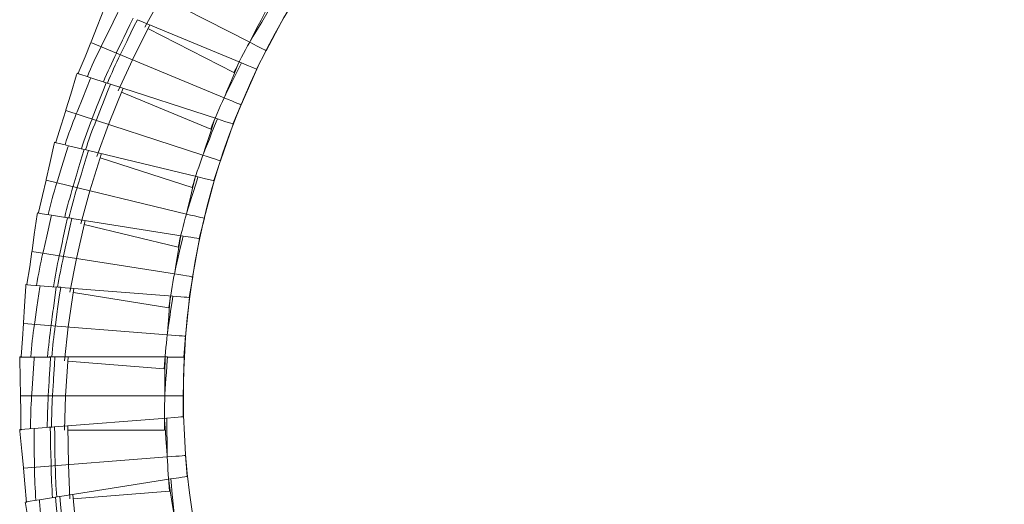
# Model space of a CAD drawing. Header units: millimetres. Extents: x -262 to 205, y -420 to 229.
# Tile 5 of 7: x -262 to -18, y -27 to 93. Entities that reach past the tile are written whole.
import ezdxf

# ---------------------------------------------------------------- set-up
doc = ezdxf.new("R2010")
doc.units = ezdxf.units.MM

msp = doc.modelspace()

# ---------------------------------------------------------------- linework, layer by layer
at = {"color": 7, "linetype": 'Continuous', "lineweight": 15}
for p, q in [((-204.95, 87.69), (-236.86, 103.95)), ((-231, 91.43), (-226.9, 98.87)), ((-207.02, 82.57), (-232.83, 93.26)), ((-200.91, 85.58), (-196.32, 94.1)), ((-234.05, 83.34), (-229.77, 92)), ((-208.88, 80.16), (-230.24, 91.05)), ((-204.78, 88.02), (-204.95, 87.69)), ((-211.3, 73.92), (-244.39, 87.62)), ((-203.29, 80.99), (-200.86, 85.66)), ((-237.56, 75.6), (-234.05, 83.34)), ((-207.12, 82.62), (-207.02, 82.57)), ((-207.11, 72.13), (-203.2, 80.99)), ((-207.02, 82.57), (-207.02, 82.57)), ((-203.15, 80.96), (-203.28, 81.02)), ((-247.79, 79.96), (-247.79, 79.97)), ((-247.31, 79.82), (-247.79, 79.97)), ((-247.31, 79.82), (-247.79, 79.96)), ((-244.37, 78.87), (-244.4, 78.86)), ((-240.57, 77.62), (-244.4, 78.86)), ((-240.88, 77.73), (-240.57, 77.62)), ((-240.88, 77.73), (-240.57, 77.63)), ((-240.57, 77.62), (-240.57, 77.63)), ((-239.97, 67.3), (-236.38, 76.26)), ((-239.6, 77.32), (-239.53, 77.29)), ((-239.53, 77.29), (-239.53, 77.29)), ((-212.96, 68.65), (-239.53, 77.29)), ((-214.63, 66.11), (-236.78, 75.28)), ((-211.16, 74.26), (-211.3, 73.92)), ((-209.12, 67.37), (-207.06, 72.22)), ((-216.55, 59.69), (-250.61, 70.75)), ((-213.06, 68.69), (-212.96, 68.65)), ((-212.96, 68.65), (-212.96, 68.65)), ((-242.86, 59.31), (-239.97, 67.3)), ((-212.23, 58.24), (-209.03, 67.37)), ((-208.98, 67.35), (-209.11, 67.4)), ((-253.4, 62.85), (-253.4, 62.86)), ((-252.91, 62.75), (-253.4, 62.86)), ((-252.91, 62.75), (-253.4, 62.85)), ((-249.91, 62.03), (-249.93, 62.02)), ((-246.02, 61.08), (-249.93, 62.02)), ((-246.33, 61.17), (-246.02, 61.08)), ((-246.33, 61.17), (-246.02, 61.09)), ((-246.02, 61.08), (-246.02, 61.09)), ((-245.03, 60.86), (-244.95, 60.84)), ((-244.96, 60.83), (-244.95, 60.84)), ((-217.79, 54.31), (-244.96, 60.83)), ((-244.61, 50.84), (-241.74, 60.06)), ((-219.25, 51.64), (-242.05, 59.05)), ((-216.43, 60.04), (-216.55, 59.69)), ((-213.85, 53.36), (-212.19, 58.32)), ((-217.9, 54.34), (-217.79, 54.31)), ((-217.79, 54.31), (-217.79, 54.31)), ((-220.67, 45.09), (-255.49, 53.45)), ((-216.25, 43.98), (-213.77, 53.34)), ((-213.72, 53.33), (-213.85, 53.36)), ((-246.87, 42.65), (-244.61, 50.84)), ((-257.16, 45.29), (-257.65, 45.36)), ((-257.65, 45.35), (-257.65, 45.36)), ((-257.16, 45.29), (-257.65, 45.36)), ((-254.1, 44.81), (-254.13, 44.8)), ((-250.15, 44.17), (-254.13, 44.8)), ((-250.47, 44.23), (-250.15, 44.17)), ((-250.47, 44.23), (-250.15, 44.18)), ((-250.15, 44.17), (-250.15, 44.18)), ((-249.15, 44.02), (-249.07, 44.01)), ((-249.07, 44), (-249.07, 44.01)), ((-221.48, 39.63), (-249.07, 44)), ((-220.58, 45.46), (-220.67, 45.09)), ((-217.48, 39), (-216.21, 44.07)), ((-247.95, 34.07), (-245.81, 43.48)), ((-222.73, 36.86), (-246.04, 42.45)), ((-221.59, 39.66), (-221.48, 39.63)), ((-221.48, 39.63), (-221.48, 39.63)), ((-219.13, 29.46), (-217.4, 38.98)), ((-217.35, 38.97), (-217.48, 39)), ((-223.62, 30.22), (-259, 35.82)), ((-249.55, 25.73), (-247.95, 34.07)), ((-223.57, 30.59), (-223.62, 30.22)), ((-219.97, 24.39), (-219.1, 29.55)), ((-260.02, 27.55), (-260.52, 27.58)), ((-260.52, 27.58), (-260.52, 27.58)), ((-260.02, 27.55), (-260.52, 27.58)), ((-256.94, 27.31), (-256.96, 27.3)), ((-252.95, 26.98), (-256.96, 27.3)), ((-252.95, 26.98), (-252.95, 27)), ((-251.94, 26.92), (-251.86, 26.91)), ((-251.86, 26.9), (-251.86, 26.91)), ((-224.01, 24.71), (-251.86, 26.9)), ((-249.96, 17.09), (-248.56, 26.64)), ((-225.04, 21.84), (-248.71, 25.59)), ((-224.12, 24.73), (-224.01, 24.71)), ((-224.01, 24.71), (-224.01, 24.71)), ((-220.87, 14.75), (-219.89, 24.38)), ((-219.83, 24.38), (-219.97, 24.39)), ((-225.41, 15.16), (-261.11, 17.97)), ((-250.9, 8.65), (-249.96, 17.09)), ((-225.38, 15.53), (-225.41, 15.16)), ((-221.3, 9.63), (-220.85, 14.85)), ((-261.48, 9.65), (-261.98, 9.63)), ((-261.48, 9.65), (-261.98, 9.64)), ((-261.98, 9.63), (-261.98, 9.64)), ((-258.39, 9.65), (-258.41, 9.63)), ((-254.39, 9.63), (-258.41, 9.63)), ((-254.71, 9.65), (-254.39, 9.63)), ((-254.71, 9.65), (-254.39, 9.64)), ((-254.39, 9.63), (-254.39, 9.64)), ((-253.37, 9.65), (-253.29, 9.64)), ((-253.29, 9.64), (-253.29, 9.64)), ((-225.36, 9.64), (-253.29, 9.64)), ((-250.63, 0), (-249.99, 9.64)), ((-226.16, 6.7), (-250.06, 8.58)), ((-225.47, 9.65), (-225.36, 9.64)), ((-225.36, 9.63), (-225.36, 9.64)), ((-221.44, -0.04), (-221.22, 9.63)), ((-221.17, 9.63), (-221.3, 9.63)), ((-226, 0), (-261.81, 0)), ((-250.91, -8.49), (-250.63, 0)), ((-226, 0.38), (-226, 0)), ((-221.48, -5.22), (-221.43, 0.05)), ((-225.52, -5.5), (-253.37, -7.69)), ((-225.63, -5.5), (-225.52, -5.5)), ((-225.52, -5.5), (-225.52, -5.5)), ((-221.34, -5.17), (-221.48, -5.18)), ((-261.53, -8.32), (-262.03, -8.38)), ((-261.53, -8.32), (-262.03, -8.37)), ((-262.03, -8.38), (-262.03, -8.37)), ((-254.46, -7.78), (-258.47, -8.09)), ((-258.45, -8.08), (-258.47, -8.09)), ((-254.79, -7.79), (-254.46, -7.77)), ((-254.79, -7.79), (-254.46, -7.78)), ((-254.46, -7.78), (-254.46, -7.77)), ((-253.45, -7.69), (-253.37, -7.68)), ((-253.37, -7.69), (-253.37, -7.68)), ((-249.95, -17.08), (-250.07, -7.43)), ((-226.09, -8.49), (-250.06, -8.49)), ((-225.4, -15.15), (-261.11, -17.96)), ((-249.57, -25.57), (-249.95, -17.08)), ((-225.43, -14.78), (-225.4, -15.15)), ((-220.49, -19.96), (-220.85, -14.74)), ((-224.49, -20.6), (-252.09, -24.97)), ((-224.6, -20.6), (-224.49, -20.6)), ((-224.49, -20.6), (-224.49, -20.6)), ((-220.36, -19.95), (-220.49, -19.96)), ((-224.82, -23.62), (-248.72, -25.5)), ((-260.17, -26.24), (-260.67, -26.33)), ((-260.66, -26.33), (-260.67, -26.33)), ((-260.17, -26.24), (-260.66, -26.33)), ((-253.16, -25.14), (-257.14, -25.77)), ((-257.12, -25.75), (-257.14, -25.77)), ((-253.49, -25.18), (-253.16, -25.13)), ((-253.49, -25.18), (-253.16, -25.14)), ((-253.16, -25.14), (-253.16, -25.13)), ((-252.16, -24.97), (-252.09, -24.96)), ((-252.09, -24.97), (-252.09, -24.96)), ((-247.94, -34.07), (-248.82, -24.45))]:
    msp.add_line(p, q, dxfattribs=at)
at = {"color": 8, "linetype": 'Continuous', "lineweight": 15}
for p, q in [((-207.62, 82.82), (-207.58, 82.8)), ((-213.58, 68.86), (-213.54, 68.84)), ((-218.42, 54.46), (-218.38, 54.45)), ((-222.12, 39.74), (-222.08, 39.73)), ((-224.66, 24.76), (-224.62, 24.76)), ((-226.01, 9.64), (-225.97, 9.64)), ((-226.17, -5.54), (-226.13, -5.54)), ((-225.13, -20.69), (-225.1, -20.69))]:
    msp.add_line(p, q, dxfattribs=at)
at = {"color": 7, "linetype": 'Continuous', "lineweight": 15, "flags": 128}
for points in [[(-244.39, 87.62), (-244.33, 87.78), (-242.82, 91.59), (-240.99, 96.23), (-240.86, 96.58)], [(-204.78, 88.02), (-204.25, 89.06), (-202.83, 91.81), (-202.13, 93.19), (-200.71, 95.94), (-200.55, 96.26)], [(-204.78, 88.02), (-204.07, 89.22), (-202.78, 91.37), (-201.98, 92.69), (-200.39, 95.34), (-200.01, 95.98)], [(-241.85, 86.57), (-241.61, 87.06), (-239.95, 90.4), (-237.73, 94.88), (-237.56, 95.22)], [(-238.04, 84.99), (-237.98, 85.11), (-236.48, 88.22), (-236.18, 88.84), (-234.67, 91.96), (-233.84, 93.68)], [(-237.06, 84.59), (-236.99, 84.74), (-235.47, 87.85), (-235.19, 88.43), (-233.67, 91.54), (-232.83, 93.26)], [(-244.38, 87.62), (-245.81, 84.06), (-247.48, 79.99)], [(-211.16, 74.26), (-210.71, 75.34), (-209.51, 78.19), (-208.92, 79.62), (-207.72, 82.47), (-207.58, 82.8)], [(-211.16, 74.26), (-210.54, 75.51), (-209.42, 77.76), (-208.73, 79.14), (-207.35, 81.91), (-207.02, 82.57)], [(-203.23, 81), (-203.21, 80.99), (-203.4, 81.07), (-203.82, 81.24), (-204.45, 81.5), (-205.23, 81.83), (-207.02, 82.57)], [(-250.61, 70.75), (-250.56, 70.92), (-249.36, 74.84), (-247.9, 79.61), (-247.79, 79.96)], [(-248, 69.9), (-247.79, 70.41), (-246.4, 73.87), (-244.54, 78.51), (-244.4, 78.86)], [(-244.4, 78.86), (-245.54, 79.23), (-246.61, 79.58), (-247.4, 79.84), (-247.79, 79.96)], [(-244.07, 68.63), (-244.02, 68.75), (-242.77, 71.98), (-242.52, 72.61), (-241.26, 75.84), (-240.57, 77.62)], [(-243.07, 68.3), (-243.01, 68.46), (-241.74, 71.68), (-241.5, 72.28), (-240.23, 75.5), (-239.53, 77.29)], [(-239.53, 77.29), (-240.11, 77.48), (-240.57, 77.63)], [(-250.6, 70.75), (-251.75, 67.09), (-253.09, 62.92)], [(-216.43, 60.04), (-216.07, 61.16), (-215.1, 64.09), (-214.62, 65.56), (-213.65, 68.49), (-213.54, 68.84)], [(-216.43, 60.04), (-215.91, 61.34), (-214.97, 63.66), (-214.4, 65.1), (-213.24, 67.96), (-212.96, 68.65)], [(-209.06, 67.38), (-209.04, 67.37), (-209.24, 67.44), (-209.67, 67.58), (-210.31, 67.79), (-211.12, 68.05), (-212.96, 68.65)], [(-255.49, 53.45), (-255.45, 53.62), (-254.57, 57.62), (-253.48, 62.49), (-253.4, 62.85)], [(-249.93, 62.02), (-251.1, 62.3), (-252.2, 62.56), (-253, 62.76), (-253.4, 62.85)], [(-252.82, 52.81), (-252.65, 53.33), (-251.54, 56.89), (-250.05, 61.66), (-249.93, 62.02)], [(-248.81, 51.85), (-248.77, 51.97), (-247.77, 55.29), (-247.57, 55.94), (-246.57, 59.25), (-246.02, 61.08)], [(-244.95, 60.84), (-245.55, 60.98), (-246.02, 61.09)], [(-247.78, 51.6), (-247.73, 51.76), (-246.72, 55.07), (-246.53, 55.69), (-245.52, 59), (-244.96, 60.83)], [(-220.58, 45.46), (-220.3, 46.59), (-219.57, 49.59), (-219.2, 51.1), (-218.47, 54.1), (-218.38, 54.45)], [(-220.58, 45.46), (-220.16, 46.78), (-219.41, 49.18), (-218.94, 50.65), (-218.02, 53.6), (-217.79, 54.31)], [(-213.8, 53.35), (-213.78, 53.34), (-213.98, 53.39), (-214.42, 53.5), (-215.08, 53.65), (-215.91, 53.85), (-217.79, 54.31)], [(-255.48, 53.45), (-256.34, 49.71), (-257.35, 45.43)], [(-259, 35.82), (-258.97, 35.99), (-258.4, 40.04), (-257.71, 44.98), (-257.65, 45.35)], [(-254.13, 44.8), (-255.31, 44.98), (-256.43, 45.16), (-257.25, 45.29), (-257.65, 45.35)], [(-256.28, 35.39), (-256.16, 35.92), (-255.33, 39.56), (-254.21, 44.43), (-254.13, 44.8)], [(-252.21, 34.74), (-252.18, 34.87), (-251.44, 38.25), (-251.3, 38.92), (-250.56, 42.3), (-250.15, 44.17)], [(-251.16, 34.58), (-251.13, 34.75), (-250.38, 38.13), (-250.24, 38.75), (-249.49, 42.13), (-249.07, 44)], [(-249.07, 44.01), (-249.67, 44.1), (-250.15, 44.18)], [(-223.57, 30.59), (-223.38, 31.74), (-222.88, 34.79), (-222.64, 36.32), (-222.14, 39.37), (-222.08, 39.73)], [(-223.57, 30.59), (-223.25, 31.94), (-222.69, 34.39), (-222.34, 35.9), (-221.65, 38.91), (-221.48, 39.63)], [(-217.43, 38.99), (-217.41, 38.98), (-217.61, 39.02), (-218.06, 39.09), (-218.73, 39.19), (-219.57, 39.33), (-221.48, 39.63)], [(-258.99, 35.82), (-259.55, 32.02), (-260.22, 27.68)], [(-261.11, 17.97), (-261.1, 18.14), (-260.85, 22.23), (-260.54, 27.2), (-260.52, 27.58)], [(-256.96, 27.3), (-258.16, 27.39), (-259.28, 27.48), (-260.11, 27.55), (-260.52, 27.58)], [(-258.37, 17.75), (-258.29, 18.29), (-257.75, 21.98), (-257.02, 26.92), (-256.96, 27.3)], [(-254.26, 17.43), (-254.24, 17.56), (-253.77, 20.98), (-253.68, 21.66), (-253.21, 25.09), (-252.95, 26.98)], [(-253.2, 17.34), (-253.18, 17.51), (-252.7, 20.94), (-252.61, 21.58), (-252.13, 25.01), (-251.86, 26.9)], [(-251.86, 26.91), (-252.46, 26.96), (-252.95, 27)], [(-225.38, 15.53), (-225.28, 16.7), (-225.03, 19.78), (-224.9, 21.32), (-224.65, 24.4), (-224.62, 24.76)], [(-225.38, 15.53), (-225.17, 16.91), (-224.8, 19.39), (-224.57, 20.92), (-224.12, 23.97), (-224.01, 24.71)], [(-219.92, 24.38), (-219.9, 24.38), (-220.1, 24.4), (-220.55, 24.43), (-221.23, 24.49), (-222.08, 24.55), (-224.01, 24.71)], [(-261.1, 17.96), (-261.36, 14.14), (-261.69, 9.76)], [(-258.41, 9.63), (-259.61, 9.63), (-260.74, 9.63), (-261.57, 9.63), (-261.98, 9.63)], [(-261.81, 0), (-261.82, 0.17), (-261.89, 4.27), (-261.97, 9.26), (-261.98, 9.63)], [(-259.06, 0), (-259.03, 0.55), (-258.78, 4.27), (-258.44, 9.25), (-258.41, 9.63)], [(-254.94, 0), (-254.93, 0.13), (-254.73, 3.59), (-254.7, 4.27), (-254.5, 7.72), (-254.39, 9.63)], [(-253.29, 9.64), (-253.9, 9.64), (-254.39, 9.64)], [(-253.88, 0), (-253.87, 0.17), (-253.66, 3.63), (-253.62, 4.27), (-253.41, 7.73), (-253.29, 9.64)], [(-226, 0.38), (-226, 1.55), (-225.98, 4.64), (-225.98, 6.18), (-225.97, 9.27), (-225.97, 9.64)], [(-226, 0.38), (-225.9, 1.77), (-225.73, 4.27), (-225.62, 5.81), (-225.41, 8.89), (-225.36, 9.63)], [(-221.25, 9.63), (-221.24, 9.63), (-221.44, 9.63), (-221.89, 9.63), (-222.57, 9.63), (-223.42, 9.63), (-225.36, 9.63)], [(-261.8, 0), (-261.77, -3.84), (-261.75, -8.49)], [(-225.43, -14.78), (-225.52, -13.61), (-225.75, -10.53), (-225.87, -8.99), (-226.1, -5.91), (-226.13, -5.54)], [(-221.43, -5.18), (-221.41, -5.18), (-221.61, -5.19), (-222.06, -5.23), (-222.74, -5.28), (-223.59, -5.35), (-225.52, -5.5)], [(-225.43, -14.78), (-225.45, -13.39), (-225.47, -10.88), (-225.48, -9.33), (-225.51, -6.24), (-225.52, -5.5)], [(-258.47, -8.1), (-259.67, -8.19), (-260.79, -8.28), (-261.62, -8.34), (-262.03, -8.38)], [(-261.11, -17.96), (-261.12, -17.79), (-261.52, -13.71), (-261.99, -8.75), (-262.03, -8.38)], [(-258.37, -17.75), (-258.37, -17.2), (-258.41, -13.47), (-258.47, -8.47), (-258.47, -8.1)], [(-253.37, -7.68), (-253.98, -7.73), (-254.46, -7.77)], [(-254.25, -17.42), (-254.26, -17.29), (-254.33, -13.83), (-254.35, -13.15), (-254.42, -9.69), (-254.46, -7.78)], [(-253.2, -17.34), (-253.2, -17.17), (-253.27, -13.71), (-253.28, -13.06), (-253.34, -9.6), (-253.37, -7.69)], [(-261.1, -17.96), (-260.76, -21.78), (-260.38, -26.42)], [(-223.68, -29.84), (-223.86, -28.69), (-224.33, -25.63), (-224.57, -24.1), (-225.04, -21.05), (-225.1, -20.69)], [(-220.44, -19.96), (-220.42, -19.96), (-220.62, -19.99), (-221.07, -20.06), (-221.74, -20.16), (-222.58, -20.3), (-224.49, -20.6)], [(-223.68, -29.84), (-223.8, -28.45), (-224.02, -25.96), (-224.16, -24.42), (-224.43, -21.34), (-224.49, -20.6)], [(-257.14, -25.77), (-258.32, -25.96), (-259.44, -26.14), (-260.26, -26.27), (-260.66, -26.33)], [(-258.99, -35.82), (-259.02, -35.65), (-259.73, -31.61), (-260.6, -26.7), (-260.66, -26.33)], [(-256.28, -35.39), (-256.33, -34.84), (-256.66, -31.13), (-257.11, -26.15), (-257.14, -25.77)], [(-252.09, -24.96), (-252.69, -25.05), (-253.16, -25.13)], [(-252.2, -34.74), (-252.22, -34.61), (-252.56, -31.17), (-252.63, -30.49), (-252.97, -27.04), (-253.16, -25.14)], [(-251.16, -34.57), (-251.18, -34.4), (-251.51, -30.96), (-251.57, -30.32), (-251.9, -26.87), (-252.09, -24.97)]]:
    msp.add_lwpolyline(points, dxfattribs=at)
at = {"color": 8, "linetype": 'Continuous', "lineweight": 15, "flags": 128}
for points in [[(-200.94, 85.64), (-200.93, 85.64), (-201.18, 85.77), (-201.64, 86), (-202.28, 86.33), (-203.07, 86.73), (-203.98, 87.19), (-204.95, 87.69)], [(-207.14, 72.19), (-207.13, 72.19), (-207.39, 72.3), (-207.87, 72.49), (-208.53, 72.77), (-209.35, 73.11), (-210.3, 73.5), (-211.3, 73.92)], [(-212.27, 58.3), (-212.25, 58.29), (-212.53, 58.38), (-213.02, 58.54), (-213.7, 58.76), (-214.54, 59.04), (-215.51, 59.35), (-216.55, 59.69)], [(-216.28, 44.04), (-216.27, 44.04), (-216.55, 44.1), (-217.05, 44.22), (-217.75, 44.39), (-218.62, 44.6), (-219.61, 44.84), (-220.67, 45.09)], [(-219.17, 29.51), (-219.16, 29.51), (-219.45, 29.55), (-219.95, 29.64), (-220.66, 29.75), (-221.54, 29.89), (-222.55, 30.05), (-223.62, 30.22)], [(-220.92, 14.8), (-220.9, 14.8), (-221.19, 14.82), (-221.7, 14.86), (-222.42, 14.92), (-223.3, 14.99), (-224.32, 15.07), (-225.41, 15.16)], [(-221.49, 0), (-221.48, 0), (-221.77, 0), (-222.28, 0), (-223, 0), (-223.89, 0), (-224.91, 0), (-226, 0)], [(-220.91, -14.8), (-220.9, -14.8), (-221.19, -14.82), (-221.7, -14.86), (-222.42, -14.92), (-223.3, -14.99), (-224.32, -15.07), (-225.4, -15.15)]]:
    msp.add_lwpolyline(points, dxfattribs=at)
at = {"color": 7, "linetype": 'Continuous', "lineweight": 15}
msp.add_circle((-32.85, 0.01), 188.56, dxfattribs=at)
for centre, radius, start, end in [((-131.69, 31.88), 122.99, 153.5977, 157.3984), ((-52.4, 3.25), 174.37, 151.0346, 153.8247), ((-108.07, 22.11), 144.37, 154.1814, 157.2883), ((-111.48, 23.39), 139.7, 154.0209, 157.1983), ((-52.59, 1.7), 174.37, 155.5346, 158.3247), ((-133.88, 24.03), 122.99, 158.0977, 161.8984), ((-109.58, 16.14), 144.37, 158.6814, 161.7883), ((-113.07, 17.15), 139.7, 158.5209, 161.6983), ((-52.66, 0.15), 174.37, 160.0346, 162.8247), ((-135.45, 16.03), 122.99, 162.5977, 166.3984), ((-110.61, 10.07), 144.37, 163.1814, 166.2883), ((-114.17, 10.8), 139.7, 163.0209, 166.1983), ((-52.61, -1.41), 174.37, 164.5346, 167.3247), ((-136.39, 7.93), 122.99, 167.0977, 170.8984), ((-111.16, 3.94), 144.37, 167.6814, 170.7883), ((-114.76, 4.39), 139.7, 167.5209, 170.6983), ((-52.44, -2.95), 174.37, 169.0346, 171.8247), ((-136.7, -0.22), 122.99, 171.5977, 175.3984), ((-111.22, -2.21), 144.37, 172.1814, 175.2883), ((-114.85, -2.05), 139.7, 172.0209, 175.1983), ((-52.15, -4.48), 174.37, 173.5346, 176.3247), ((-136.36, -8.37), 122.99, 176.0977, 179.8984), ((-110.81, -8.36), 144.37, 176.6814, 179.7883), ((-114.44, -8.48), 139.7, 176.5209, 179.6983), ((-51.74, -5.98), 174.37, 178.0346, 180.8247), ((-51.21, -7.44), 174.37, 182.5346, 185.3247), ((-135.38, -16.46), 122.99, 180.5977, 184.3984), ((-109.91, -14.45), 144.37, 181.1814, 184.2883), ((-113.52, -14.85), 139.7, 181.0209, 184.1983)]:
    msp.add_arc(centre, radius, start, end, dxfattribs=at)

doc.saveas('drawing.dxf')
